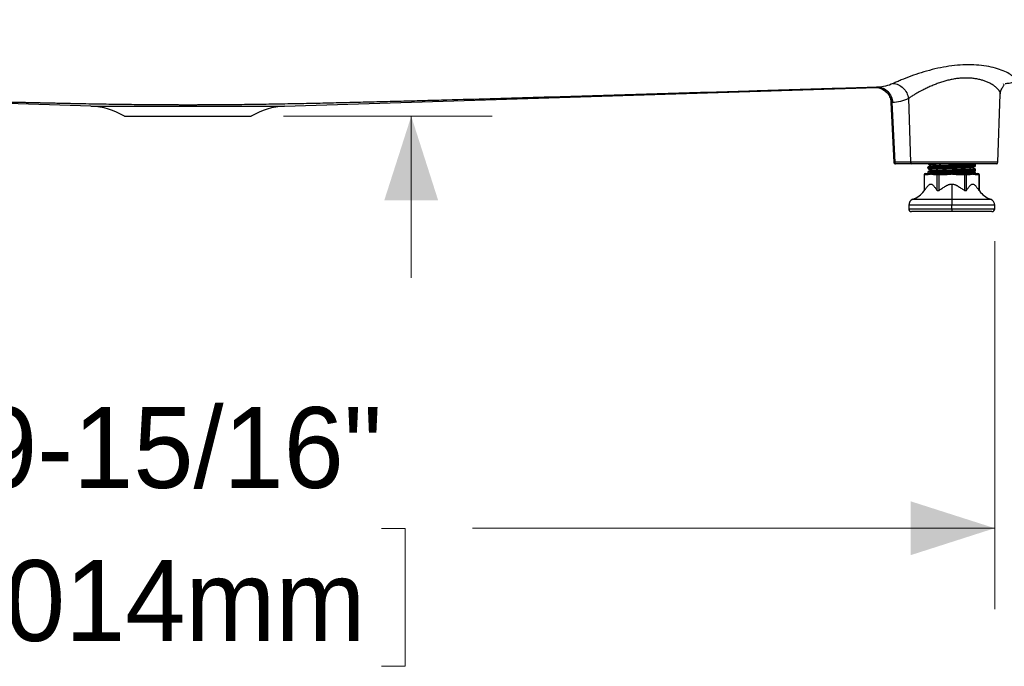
# Model space of a CAD drawing. Header units: inches. Extents: x 0.5 to 10.5, y 0.5 to 7.8.
# Tile 6 of 19: x 3.4 to 4.9, y 0.5 to 1.5. Entities that reach past the tile are written whole.
import ezdxf

# ---------------------------------------------------------------- set-up
doc = ezdxf.new("R2010")
doc.units = ezdxf.units.IN
doc.header["$MEASUREMENT"] = 0
doc.linetypes.add('SLD-Solid', pattern=[0])
doc.styles.add('SLDTEXTSTYLE0', font='txt')
doc.dimstyles.new('SLDDIMSTYLE0', dxfattribs={"dimtxt": 0.125, "dimasz": 0.13, "dimexe": 0, "dimexo": 0.0625, "dimgap": 0.03125, "dimtad": 0, "dimtih": 1, "dimtoh": 1, "dimdec": 6, "dimlfac": 16, "dimrnd": 1e-09, "dimzin": 12, "dimdsep": 46, "dimlunit": 5, "dimtxsty": 'SLDTEXTSTYLE0', "dimsah": 1, "dimcen": 0.09, "dimadec": 0, "dimazin": 3, "dimtfac": 1, "dimtdec": 0, "dimtofl": 0, "dimtmove": 0, "dimatfit": 3, "dimfxl": 1, "dimfrac": 2, "dimtolj": 1, "dimtzin": 12, "dimarcsym": 0})
doc.dimstyles.new('SLDDIMSTYLE2', dxfattribs={"dimtxt": 0.125, "dimasz": 0.13, "dimexe": 0, "dimexo": 0.0625, "dimgap": 0.03125, "dimtad": 0, "dimtih": 1, "dimtoh": 1, "dimdec": 6, "dimlfac": 16, "dimrnd": 1e-09, "dimzin": 12, "dimdsep": 46, "dimlunit": 5, "dimtxsty": 'SLDTEXTSTYLE0', "dimsah": 1, "dimcen": 0.09, "dimadec": 0, "dimazin": 3, "dimtfac": 1, "dimtdec": 0, "dimtmove": 0, "dimatfit": 0, "dimfxl": 1, "dimfrac": 2, "dimtolj": 1, "dimtzin": 12, "dimarcsym": 0})

# ---------------------------------------------------------------- blocks, each defined once
blk = doc.blocks.new('_D_6')
at = {"color": 7, "linetype": 'SLD-Solid', "lineweight": 18, "transparency": 16777216}
for p, q in [((4.0208, 2.283), (4.0208, 2.533)), ((3.7253, 2.283), (4.1458, 2.283)), ((3.7289, 1.9162), (3.6927, 1.9162)), ((3.6927, 1.9162), (3.6927, 1.7037)), ((4.3126, 1.9162), (4.3489, 1.9162)), ((4.3489, 1.9162), (4.3489, 1.7037)), ((3.6927, 1.7037), (3.7289, 1.7037)), ((4.3489, 1.7037), (4.3126, 1.7037)), ((3.8234, 1.3842), (4.1458, 1.3842)), ((4.0208, 1.3842), (4.0208, 1.1342))]:
    blk.add_line(p, q, dxfattribs=at)
for points in [[(4.0208, 2.283), (4.0624, 2.413), (3.9791, 2.413)], [(4.0208, 1.3842), (3.9791, 1.2542), (4.0624, 1.2542)]]:
    blk.add_solid(points, dxfattribs=at)
at = {"color": 7, "linetype": 'SLD-Solid', "lineweight": 18, "transparency": 16777216, "char_height": 0.125, "attachment_point": 1, "style": 'SLDTEXTSTYLE0'}
for s, insert in [('14-3/8"', (3.7317, 2.104)), ('365mm', (3.7289, 1.8673))]:
    blk.add_mtext(s, dxfattribs=dict(at, insert=insert))
blk = doc.blocks.new('_D_8')
at = {"color": 7, "linetype": 'SLD-Solid', "lineweight": 18, "transparency": 16777216}
for p, q in [((2.4278, 1.1912), (2.4278, 0.6224)), ((4.9229, 1.1912), (4.9229, 0.6224)), ((2.4278, 0.7474), (3.1593, 0.7474)), ((3.2997, 0.7468), (3.2634, 0.7468)), ((3.2634, 0.7468), (3.2634, 0.5343)), ((3.975, 0.7468), (4.0113, 0.7468)), ((4.0113, 0.7468), (4.0113, 0.5343)), ((4.9229, 0.7474), (4.1154, 0.7474)), ((3.2634, 0.5343), (3.2997, 0.5343)), ((4.0113, 0.5343), (3.975, 0.5343))]:
    blk.add_line(p, q, dxfattribs=at)
for points in [[(2.4278, 0.7474), (2.5578, 0.7057), (2.5578, 0.789)], [(4.9229, 0.7474), (4.7929, 0.789), (4.7929, 0.7057)]]:
    blk.add_solid(points, dxfattribs=at)
at = {"color": 7, "linetype": 'SLD-Solid', "lineweight": 18, "transparency": 16777216, "char_height": 0.125, "attachment_point": 1, "style": 'SLDTEXTSTYLE0'}
for s, insert in [('39-15/16"', (3.2566, 0.9346)), ('1014mm', (3.2997, 0.698))]:
    blk.add_mtext(s, dxfattribs=dict(at, insert=insert))

msp = doc.modelspace()

# ---------------------------------------------------------------- linework, layer by layer
at = {"color": 7, "linetype": 'SLD-Solid', "lineweight": 25}
for p, q in [((4.93613276, 1.43385092), (4.93650574, 1.43439672)), ((3.52564711, 1.39970238), (2.61008945, 1.42847493)), ((3.82500641, 1.39970238), (4.7405458, 1.42847436)), ((4.74217585, 1.42895796), (4.74175764, 1.4289408)), ((4.92787032, 1.31303941), (4.93153849, 1.41808199)), ((4.93153849, 1.41808199), (4.9315388, 1.41809112)), ((4.7625246, 1.40554781), (4.76686174, 1.31300175)), ((4.76258154, 1.40526015), (4.76690269, 1.31300199)), ((4.76494357, 1.40522255), (4.76452542, 1.40520539)), ((4.76884226, 1.31303941), (4.76452542, 1.40520539)), ((4.78942123, 1.41165084), (4.7925026, 1.31303941)), ((3.52564711, 1.39970238), (3.82500641, 1.39970238)), ((3.57730028, 1.38423749), (3.77335324, 1.38423749)), ((4.7925026, 1.31303941), (4.76884226, 1.31303941)), ((4.79470306, 1.31066465), (4.77104272, 1.31066465)), ((4.92787032, 1.31303941), (4.7925026, 1.31303941)), ((4.92541119, 1.31066465), (4.79470306, 1.31066465)), ((4.81985627, 1.31066465), (4.82039691, 1.31024121)), ((4.81608279, 1.29590087), (4.820223, 1.29590087)), ((4.81951967, 1.30512824), (4.81951967, 1.30409227)), ((4.81951967, 1.29774631), (4.81951967, 1.29590087)), ((4.82028003, 1.29887478), (4.8205485, 1.29896368)), ((4.82187706, 1.29713119), (4.85642912, 1.29713119)), ((4.83211576, 1.29590087), (4.83625596, 1.29590087)), ((4.83625596, 1.29344024), (4.83625596, 1.29590087)), ((4.83625596, 1.29590087), (4.84453636, 1.29590087)), ((4.84453636, 1.29344024), (4.84453636, 1.29590087)), ((4.85642912, 1.30697371), (4.85642912, 1.30593778)), ((4.85642912, 1.29959182), (4.85642912, 1.29855589)), ((4.85642912, 1.29713119), (4.85642912, 1.29590087)), ((4.85642912, 1.29713119), (4.89333857, 1.29713119)), ((4.85642912, 1.29590087), (4.86832188, 1.29590087)), ((4.86832188, 1.29344024), (4.86832188, 1.29590087)), ((4.86832188, 1.29590087), (4.87660229, 1.29590087)), ((4.87660229, 1.29344024), (4.87660229, 1.29590087)), ((4.87660229, 1.29590087), (4.88074249, 1.29590087)), ((4.89150354, 1.3063745), (4.89234802, 1.30654348)), ((4.89263525, 1.29590087), (4.89677545, 1.29590087)), ((4.89333857, 1.30778331), (4.89333857, 1.30881918)), ((4.89333857, 1.30040132), (4.89333857, 1.30143729)), ((4.89333857, 1.29590087), (4.89333857, 1.29713119)), ((4.81362216, 1.29344024), (4.81362216, 1.26869515)), ((4.81395183, 1.29344024), (4.81362216, 1.29344024)), ((4.81395183, 1.29344024), (4.81395183, 1.26913539)), ((4.81809203, 1.29344024), (4.81395183, 1.29344024)), ((4.83412499, 1.29344024), (4.82998479, 1.29344024)), ((4.83412499, 1.26913539), (4.83412499, 1.29344024)), ((4.83625596, 1.29344024), (4.83412499, 1.29344024)), ((4.83625596, 1.29344024), (4.83625596, 1.26913539)), ((4.84453636, 1.29344024), (4.83625596, 1.29344024)), ((4.85642912, 1.27942218), (4.85642912, 1.25578501)), ((4.87660229, 1.29344024), (4.86832188, 1.29344024)), ((4.87660229, 1.26913539), (4.87660229, 1.29344024)), ((4.87873325, 1.29344024), (4.87660229, 1.29344024)), ((4.87873325, 1.29344024), (4.87873325, 1.26913539)), ((4.88287346, 1.29344024), (4.87873325, 1.29344024)), ((4.89890642, 1.29344024), (4.89476622, 1.29344024)), ((4.89890642, 1.26913539), (4.89890642, 1.29344024)), ((4.89923608, 1.29344024), (4.89890642, 1.29344024)), ((4.89923608, 1.26869515), (4.89923608, 1.29344024)), ((4.79646028, 1.25578501), (4.85642912, 1.25578501)), ((4.85642912, 1.25578501), (4.85642912, 1.24653899)), ((4.85642912, 1.25578501), (4.91639797, 1.25578501)), ((4.78999211, 1.24653899), (4.78999211, 1.24115186)), ((4.85642912, 1.24653899), (4.78999211, 1.24653899)), ((4.78999211, 1.24115186), (4.85642912, 1.24115186)), ((4.85642912, 1.23684576), (4.79429822, 1.23684576)), ((4.85642912, 1.24115186), (4.85642912, 1.24653899)), ((4.92286613, 1.24653899), (4.85642912, 1.24653899)), ((4.85642912, 1.24115186), (4.85642912, 1.23684576)), ((4.85642912, 1.24115186), (4.92286613, 1.24115186)), ((4.91856003, 1.23684576), (4.85642912, 1.23684576)), ((4.92286613, 1.24115186), (4.92286613, 1.24653899))]:
    msp.add_line(p, q, dxfattribs=at)
for centre, radius, start, end in [((3.52234681, 1.29468532), 0.1050689, 58.46474498, 88.2), ((3.82830671, 1.29468532), 0.1050689, 91.8, 121.53525502), ((4.79483367, 1.31299254), 0.00233155, 178.84819361, 266.78857482), ((4.92541119, 1.31312528), 0.00246063, 270, 358), ((4.81608279, 1.29344024), 0.00246063, 90, 180), ((4.81626037, 1.29359403), 0.00231367, 94.40194965, 183.81126105), ((4.82040058, 1.29359403), 0.00231367, 94.40194965, 183.81126105), ((4.83229334, 1.29359403), 0.00231367, 94.40194965, 183.81126105), ((4.83643354, 1.29359403), 0.00231367, 94.40194965, 183.81126105), ((4.87642471, 1.29359403), 0.00231367, 356.18873895, 85.59805035), ((4.88056491, 1.29359403), 0.00231367, 356.18873895, 85.59805035), ((4.89245767, 1.29359403), 0.00231367, 356.18873895, 85.59805035), ((4.89677545, 1.29344024), 0.00246063, 0, 90), ((4.89659787, 1.29359403), 0.00231367, 356.18873895, 85.59805035), ((4.78380643, 1.29045759), 0.03690945, 290.04968294, 323.8954674), ((4.92905181, 1.29045759), 0.03690945, 216.13198223, 249.95031706), ((4.79983463, 1.24653899), 0.00984252, 110.04968294, 180), ((4.91302361, 1.24653899), 0.00984252, 0, 69.95031706), ((4.79429822, 1.24115186), 0.0043061, 180, 270), ((4.91856003, 1.24115186), 0.0043061, 270, 0)]:
    msp.add_arc(centre, radius, start, end, dxfattribs=at)
for points, knots in [([(4.93901901, 1.43489881), (4.94123659, 1.43497814), (4.9432743, 1.43515189), (4.94680862, 1.43570451), (4.94830517, 1.43608288), (4.95069893, 1.43701513), (4.95159868, 1.43756778), (4.9528448, 1.43879972), (4.9531928, 1.43947837), (4.95352375, 1.44163634), (4.95280217, 1.44323674), (4.94997494, 1.44651475), (4.94786844, 1.44819297), (4.94259634, 1.45145795), (4.93942803, 1.45304566), (4.93225382, 1.45599556), (4.92824655, 1.45735793), (4.91957287, 1.45974443), (4.91490609, 1.46076834), (4.90507232, 1.46239081), (4.89990542, 1.46298918), (4.88921157, 1.46370551), (4.88367245, 1.46382343), (4.87239846, 1.46355998), (4.86665254, 1.46317916), (4.85508083, 1.46194282), (4.84925465, 1.46108766), (4.83764348, 1.45896164), (4.83185828, 1.45769122), (4.8204324, 1.45481614), (4.81479047, 1.45321144), (4.80376, 1.44976664), (4.79836928, 1.44792578), (4.78799977, 1.44413398), (4.78301818, 1.44218186), (4.77607754, 1.43931135), (4.77385479, 1.43836508), (4.76966739, 1.43653441), (4.76770297, 1.4356501), (4.76591779, 1.43482241)], [0, 0, 0, 0, 0.03125, 0.03125, 0.0625, 0.0625, 0.09375, 0.09375, 0.125, 0.125, 0.1875, 0.1875, 0.25, 0.25, 0.3125, 0.3125, 0.375, 0.375, 0.4375, 0.4375, 0.5, 0.5, 0.5625, 0.5625, 0.625, 0.625, 0.6875, 0.6875, 0.75, 0.75, 0.8125, 0.8125, 0.875, 0.875, 0.9375, 0.9375, 0.96875, 0.96875, 1, 1, 1, 1]), ([(4.76591779, 1.43482241), (4.76868722, 1.43471431), (4.7714917, 1.43403784), (4.77678287, 1.43163838), (4.77926819, 1.42991675), (4.78357774, 1.42566805), (4.78540059, 1.42314234), (4.78813042, 1.41763405), (4.78903603, 1.41465282), (4.78942123, 1.41165084)], [0, 0, 0, 0, 0.25, 0.25, 0.5, 0.5, 0.75, 0.75, 1, 1, 1, 1]), ([(4.93153362, 1.41808216), (4.93153583, 1.41809937), (4.93158772, 1.41850325), (4.9314732, 1.41938339), (4.93114932, 1.42074222), (4.93058756, 1.4220498), (4.92990093, 1.4232742), (4.92918437, 1.42434186), (4.92834855, 1.42541801), (4.9273678, 1.42653715), (4.92597998, 1.42794356), (4.92432095, 1.42939744), (4.92233575, 1.43092771), (4.92036058, 1.43229131), (4.91802532, 1.4337261), (4.91554687, 1.43507796), (4.91297388, 1.43632767), (4.90960772, 1.43778589), (4.90532215, 1.43934598), (4.89984347, 1.4408981), (4.89412319, 1.44208201), (4.88613375, 1.44316831), (4.87764272, 1.44346759), (4.86889707, 1.44293024), (4.86227988, 1.44212737), (4.85557755, 1.44092441), (4.84892923, 1.43936817), (4.84222214, 1.43744442), (4.83571466, 1.43526069), (4.82912098, 1.43273693), (4.82268765, 1.42999943), (4.81630928, 1.42701117), (4.81082843, 1.42423342), (4.80624026, 1.42176903), (4.80245495, 1.41964691), (4.79826713, 1.41720855), (4.79367708, 1.41441508), (4.79086198, 1.41258663), (4.78942123, 1.41165084)], [0, 0, 0, 0, 0.0009306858, 0.0218353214, 0.0438125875, 0.0668694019, 0.0821657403, 0.0987148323, 0.1138454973, 0.1288194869, 0.14673391, 0.1738352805, 0.1907126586, 0.2122632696, 0.233082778, 0.254471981, 0.2744291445, 0.2929555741, 0.3279516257, 0.3606013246, 0.3937394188, 0.4256015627, 0.4890713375, 0.5205556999, 0.5524668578, 0.5841244, 0.6170751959, 0.6493950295, 0.684099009, 0.7170215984, 0.7546254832, 0.7915443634, 0.8297764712, 0.8580364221, 0.8841325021, 0.910992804, 0.9544467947, 1, 1, 1, 1]), ([(4.93153879, 1.41809098), (4.93166284, 1.41939478), (4.93191444, 1.42203919), (4.93308067, 1.42541413), (4.93450246, 1.42825804), (4.93597782, 1.43049364), (4.93707432, 1.43211041), (4.93759656, 1.43300941), (4.93731679, 1.43329856), (4.93724156, 1.43337631)], [0, 0, 0, 0, 0.1382968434, 0.2804975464, 0.4288219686, 0.5856514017, 0.7533156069, 0.9336687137, 1, 1, 1, 1]), ([(3.67532791, 1.40156091), (3.6710692, 1.40156091), (3.66682352, 1.40156484), (3.66045212, 1.40157663), (3.65832784, 1.40158155), (3.65513792, 1.40159039), (3.65354209, 1.40159518), (3.65167816, 1.40160142), (3.65087881, 1.40160423), (3.65034579, 1.40160613), (3.65008527, 1.40160707), (3.6454495, 1.40162416), (3.64109402, 1.40164426), (3.63455009, 1.40168045), (3.632367, 1.40169352), (3.62908705, 1.40171463), (3.62744573, 1.40172556), (3.62552797, 1.40173897), (3.62456829, 1.40174584), (3.62415683, 1.40174882), (3.62388247, 1.40175082), (3.62375149, 1.40175178), (3.61901815, 1.40178645), (3.61442643, 1.40182432), (3.6075149, 1.40188749), (3.60520708, 1.40190961), (3.6017369, 1.40194438), (3.59999969, 1.40196216), (3.59796874, 1.4019836), (3.59695214, 1.40199449), (3.59644355, 1.40199998), (3.59622552, 1.40200235), (3.59608015, 1.40200392), (3.59601234, 1.40200466), (3.59097029, 1.40205949), (3.58598787, 1.40211816), (3.57846725, 1.40221317), (3.57595256, 1.40224601), (3.57216654, 1.40229702), (3.57027004, 1.40232296), (3.56805085, 1.402354), (3.56693955, 1.40236971), (3.56638347, 1.40237761), (3.56610532, 1.40238157), (3.56598609, 1.40238327), (3.5659066, 1.40238441), (3.56587027, 1.40238493), (3.56030134, 1.40246449), (3.55473084, 1.40254886), (3.54628916, 1.40268358), (3.54346097, 1.40272984), (3.53919521, 1.40280128), (3.53705647, 1.4028375), (3.53455057, 1.40288066), (3.5332949, 1.40290246), (3.53266638, 1.40291342), (3.53235195, 1.40291891), (3.53221715, 1.40292127), (3.53212728, 1.40292284), (3.53208685, 1.40292355), (3.52570796, 1.40303518), (3.51929113, 1.40315264), (3.50951733, 1.40333885), (3.50623469, 1.40340259), (3.50127185, 1.40350071), (3.49878071, 1.4035504), (3.49585703, 1.40360946), (3.49439081, 1.40363927), (3.4936566, 1.40365424), (3.49328922, 1.40366174), (3.49313171, 1.40366496), (3.49302669, 1.40366711), (3.49297989, 1.40366806), (3.48546758, 1.40382172), (3.47785894, 1.40398286), (3.46619809, 1.40423758), (3.46226988, 1.40432465), (3.45631416, 1.40445852), (3.45332044, 1.40452626), (3.44979975, 1.40460673), (3.44803237, 1.40464731), (3.44714692, 1.40466769), (3.44670375, 1.40467791), (3.44651372, 1.40468229), (3.44638702, 1.40468521), (3.44632879, 1.40468655), (3.44187594, 1.40478929), (3.43743382, 1.40489315), (3.43068229, 1.40505299), (3.42728444, 1.40513393), (3.42328134, 1.40523012), (3.42127002, 1.40527866), (3.42026192, 1.40530304), (3.41975725, 1.40531526), (3.41954084, 1.4053205), (3.41939653, 1.405324), (3.41932788, 1.40532566), (3.41440731, 1.40544491), (3.40948964, 1.40556547), (3.40200243, 1.40575102), (3.39823115, 1.40584497), (3.39378262, 1.40595664), (3.39154615, 1.406013), (3.39042487, 1.4060413), (3.38986346, 1.40605549), (3.38962269, 1.40606157), (3.38946214, 1.40606563), (3.38938518, 1.40606758), (3.38394866, 1.40620506), (3.37850584, 1.40634407), (3.37020533, 1.40655803), (3.36741579, 1.40663026), (3.36319728, 1.40673997), (3.36107947, 1.40679516), (3.35859371, 1.40686016), (3.35734708, 1.4068928), (3.35681201, 1.40690682), (3.35645511, 1.40691618), (3.3562821, 1.40692072), (3.35020532, 1.40708009), (3.34420427, 1.4072388), (3.33503886, 1.40748309), (3.33195642, 1.40756557), (3.3272917, 1.40769083), (3.32494907, 1.40775386), (3.32219802, 1.40782807), (3.320818, 1.40786534), (3.32022559, 1.40788135), (3.31983044, 1.40789204), (3.31963616, 1.40789729), (3.31299693, 1.40807685), (3.30643208, 1.40825564), (3.29639358, 1.40853081), (3.29301554, 1.4086237), (3.28619562, 1.40881181), (3.28275757, 1.40890692), (3.27232449, 1.40919639), (3.26522571, 1.40939447), (3.25436161, 1.40969923), (3.25070426, 1.40980209), (3.24516418, 1.40995828), (3.24238063, 1.41003686), (3.23910949, 1.41012937), (3.23746801, 1.41017583), (3.23676325, 1.41019579), (3.23629312, 1.41020911), (3.23605422, 1.41021587), (3.22841008, 1.41043244), (3.22084098, 1.41064785), (3.20925175, 1.41097909), (3.20534941, 1.41109086), (3.19943696, 1.41126054), (3.19646599, 1.41134588), (3.19297407, 1.41144634), (3.19122166, 1.41149679), (3.19034384, 1.41152208), (3.18996728, 1.41153292), (3.18971617, 1.41154016), (3.18958669, 1.41154389), (3.18167311, 1.41177188), (3.17371559, 1.41200196), (3.16153024, 1.41235549), (3.15742695, 1.41247473), (3.1512097, 1.4126557), (3.1480855, 1.41274671), (3.14441333, 1.4128538), (3.14257043, 1.41290757), (3.14164727, 1.41293452), (3.14125127, 1.41294608), (3.14098719, 1.41295379), (3.14084943, 1.41295781), (3.13263005, 1.41319779), (3.1243657, 1.41343977), (3.11171154, 1.41381127), (3.10745056, 1.41393652), (3.10099464, 1.41412654), (3.09775058, 1.41422208), (3.09393763, 1.41433447), (3.09202411, 1.41439091), (3.09106559, 1.41441918), (3.09058588, 1.41443333), (3.0903802, 1.4144394), (3.09024306, 1.41444345), (3.09017086, 1.41444558), (3.08178995, 1.41469285), (3.07329866, 1.41494394), (3.06029825, 1.41532915), (3.05373218, 1.41552391), (3.04595644, 1.41575489), (3.04203974, 1.41587131), (3.04007418, 1.41592976), (3.0390896, 1.41595904), (3.03859685, 1.4159737), (3.03838558, 1.41597998), (3.03824471, 1.41598417), (3.03816999, 1.4159864), (3.02963243, 1.41624036), (3.02098221, 1.41649811), (3.00773824, 1.41689338), (3.00104909, 1.41709318), (2.9931275, 1.41733005), (2.9891373, 1.41744943), (2.98713484, 1.41750936), (2.98613178, 1.41753938), (2.98562979, 1.41755441), (2.98541455, 1.41756085), (2.98527104, 1.41756515), (2.98519446, 1.41756744), (2.97655625, 1.41782602), (2.96780024, 1.41808848), (2.9543887, 1.41849097), (2.94761355, 1.41869441), (2.93958773, 1.41893562), (2.93554444, 1.41905719), (2.9335152, 1.41911822), (2.93249868, 1.41914879), (2.93198995, 1.41916409), (2.93177182, 1.41917065), (2.93162638, 1.41917503), (2.9315482, 1.41917738), (2.92286636, 1.41943852), (2.91405537, 1.41970381), (2.90054377, 1.42011099), (2.89371421, 1.4203169), (2.88561721, 1.42056117), (2.88153641, 1.42068432), (2.87948794, 1.42074614), (2.87846168, 1.42077712), (2.87794805, 1.42079262), (2.87772781, 1.42079927), (2.87758096, 1.42080371), (2.87750121, 1.42080611), (2.86884201, 1.4210675), (2.86003002, 1.4213337), (2.84648168, 1.42174323), (2.83962493, 1.42195055), (2.8314808, 1.42219691), (2.82737257, 1.42232122), (2.82530942, 1.42238365), (2.82427558, 1.42241493), (2.8237581, 1.42243059), (2.82349922, 1.42243843), (2.82338824, 1.42244178), (2.82331424, 1.42244402), (2.8232734, 1.42244526), (2.81475119, 1.42270317), (2.80599333, 1.42296833), (2.79245276, 1.42337847), (2.78558153, 1.42358664), (2.77738836, 1.42383493), (2.77324759, 1.42396042), (2.77116615, 1.42402351), (2.77012267, 1.42405514), (2.76960024, 1.42407098), (2.76933885, 1.4240789), (2.76922679, 1.4240823), (2.76915208, 1.42408456), (2.76910946, 1.42408585), (2.76085697, 1.424336), (2.75224457, 1.42459713), (2.73873715, 1.42500677), (2.73413654, 1.4251463), (2.72708836, 1.42536008), (2.72352746, 1.4254681), (2.71930863, 1.42559607), (2.7171831, 1.42566055), (2.71611631, 1.42569291), (2.71558191, 1.42570913), (2.71531446, 1.42571724), (2.71519978, 1.42572072), (2.71512332, 1.42572304), (2.7150793, 1.42572437), (2.71089247, 1.42585139), (2.70657387, 1.4259824), (2.69984949, 1.42618641), (2.69642567, 1.42629029), (2.69232336, 1.42641475), (2.69024524, 1.4264778), (2.68919943, 1.42650953), (2.68867485, 1.42652544), (2.68841213, 1.42653341), (2.68828067, 1.4265374), (2.6882243, 1.42653911), (2.68818672, 1.42654025), (2.68816415, 1.42654094), (2.68430524, 1.42665801), (2.68015305, 1.42678399), (2.67346208, 1.42698699), (2.67115464, 1.427057), (2.66757778, 1.42716551), (2.66576043, 1.42722065), (2.66358957, 1.42728651), (2.66249148, 1.42731982), (2.66193927, 1.42733657), (2.66166238, 1.42734497), (2.66152373, 1.42734918), (2.66146427, 1.42735098), (2.66142462, 1.42735218), (2.66139885, 1.42735297), (2.65960635, 1.42740735), (2.65760743, 1.42746799), (2.6542785, 1.42756897), (2.65253139, 1.42762197), (2.65034847, 1.42768819), (2.64922085, 1.4277224), (2.648648, 1.42773977), (2.64835931, 1.42774853), (2.64821441, 1.42775293), (2.64814181, 1.42775513), (2.64810548, 1.42775623), (2.6480899, 1.4277567), (2.64807951, 1.42775702), (2.64807761, 1.42775707), (2.64372282, 1.42788917), (2.64044428, 1.42798861), (2.63712869, 1.42808918), (2.63629052, 1.4281146), (2.63543385, 1.42814058), (2.63521505, 1.42814722), (2.634987, 1.42815413), (2.63489801, 1.42815683), (2.63483801, 1.42815865), (2.63481896, 1.42815923), (2.63481217, 1.42815944), (2.63480946, 1.42815952), (2.63480828, 1.42815955), (2.63480781, 1.42815957), (2.63480751, 1.42815958), (2.63481239, 1.42815943), (2.62421398, 1.42848087), (2.61543691, 1.42874699), (2.60847767, 1.42895796)], [0, 0, 0, 0, 0.03125, 0.03125, 0.046875, 0.046875, 0.0546875, 0.05859375, 0.060546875, 0.060546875, 0.0625, 0.0625, 0.09375, 0.09375, 0.109375, 0.109375, 0.1171875, 0.12109375, 0.123046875, 0.1240234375, 0.1240234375, 0.125, 0.125, 0.15625, 0.15625, 0.171875, 0.171875, 0.1796875, 0.18359375, 0.185546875, 0.1865234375, 0.1870117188, 0.1870117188, 0.1875, 0.1875, 0.21875, 0.21875, 0.234375, 0.234375, 0.2421875, 0.24609375, 0.248046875, 0.2490234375, 0.2495117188, 0.2497558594, 0.2497558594, 0.25, 0.25, 0.28125, 0.28125, 0.296875, 0.296875, 0.3046875, 0.30859375, 0.310546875, 0.3115234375, 0.3120117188, 0.3122558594, 0.3122558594, 0.3125, 0.3125, 0.34375, 0.34375, 0.359375, 0.359375, 0.3671875, 0.37109375, 0.373046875, 0.3740234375, 0.3745117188, 0.3747558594, 0.3747558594, 0.375, 0.375, 0.40625, 0.40625, 0.421875, 0.421875, 0.4296875, 0.43359375, 0.435546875, 0.4365234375, 0.4370117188, 0.4372558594, 0.4372558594, 0.4375, 0.4375, 0.453125, 0.453125, 0.4609375, 0.46484375, 0.466796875, 0.4677734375, 0.4682617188, 0.4685058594, 0.4685058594, 0.46875, 0.46875, 0.484375, 0.484375, 0.4921875, 0.49609375, 0.498046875, 0.4990234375, 0.4995117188, 0.4997558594, 0.4997558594, 0.5, 0.5, 0.515625, 0.515625, 0.5234375, 0.5234375, 0.52734375, 0.529296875, 0.5302734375, 0.5307617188, 0.5307617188, 0.53125, 0.53125, 0.546875, 0.546875, 0.5546875, 0.5546875, 0.55859375, 0.560546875, 0.5615234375, 0.5620117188, 0.5620117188, 0.5625, 0.5625, 0.578125, 0.578125, 0.5859375, 0.5859375, 0.59375, 0.59375, 0.609375, 0.609375, 0.6171875, 0.6171875, 0.62109375, 0.623046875, 0.6240234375, 0.6245117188, 0.6245117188, 0.625, 0.625, 0.640625, 0.640625, 0.6484375, 0.6484375, 0.65234375, 0.654296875, 0.6552734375, 0.6557617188, 0.6560058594, 0.6560058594, 0.65625, 0.65625, 0.671875, 0.671875, 0.6796875, 0.6796875, 0.68359375, 0.685546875, 0.6865234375, 0.6870117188, 0.6872558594, 0.6872558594, 0.6875, 0.6875, 0.703125, 0.703125, 0.7109375, 0.7109375, 0.71484375, 0.716796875, 0.7177734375, 0.7182617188, 0.7185058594, 0.7186279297, 0.7186279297, 0.71875, 0.71875, 0.734375, 0.734375, 0.7421875, 0.74609375, 0.748046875, 0.7490234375, 0.7495117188, 0.7497558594, 0.7498779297, 0.7498779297, 0.75, 0.75, 0.765625, 0.765625, 0.7734375, 0.77734375, 0.779296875, 0.7802734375, 0.7807617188, 0.7810058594, 0.7811279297, 0.7811279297, 0.78125, 0.78125, 0.796875, 0.796875, 0.8046875, 0.80859375, 0.810546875, 0.8115234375, 0.8120117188, 0.8122558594, 0.8123779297, 0.8123779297, 0.8125, 0.8125, 0.828125, 0.828125, 0.8359375, 0.83984375, 0.841796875, 0.8427734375, 0.8432617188, 0.8435058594, 0.8436279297, 0.8436279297, 0.84375, 0.84375, 0.859375, 0.859375, 0.8671875, 0.87109375, 0.873046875, 0.8740234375, 0.8745117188, 0.8747558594, 0.8748779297, 0.8749389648, 0.8749389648, 0.875, 0.875, 0.890625, 0.890625, 0.8984375, 0.90234375, 0.904296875, 0.9052734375, 0.9057617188, 0.9060058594, 0.9061279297, 0.9061889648, 0.9061889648, 0.90625, 0.90625, 0.921875, 0.921875, 0.9296875, 0.9296875, 0.93359375, 0.935546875, 0.9365234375, 0.9370117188, 0.9372558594, 0.9373779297, 0.9374389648, 0.9374389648, 0.9375, 0.9375, 0.9453125, 0.9453125, 0.94921875, 0.951171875, 0.9521484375, 0.9526367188, 0.9528808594, 0.9530029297, 0.9530639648, 0.9530944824, 0.9530944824, 0.953125, 0.953125, 0.9609375, 0.9609375, 0.96484375, 0.96484375, 0.966796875, 0.9677734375, 0.9682617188, 0.9685058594, 0.9686279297, 0.9686889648, 0.9687194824, 0.9687194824, 0.96875, 0.96875, 0.97265625, 0.97265625, 0.974609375, 0.9755859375, 0.9760742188, 0.9763183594, 0.9764404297, 0.9765014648, 0.9765319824, 0.9765472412, 0.9765548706, 0.9765548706, 0.9765625, 0.9765625, 0.98046875, 0.98046875, 0.982421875, 0.982421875, 0.9833984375, 0.9833984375, 0.9838867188, 0.9841308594, 0.9842529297, 0.9843139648, 0.9843444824, 0.9843597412, 0.9843673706, 0.9843673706, 0.984375, 0.984375, 1, 1, 1, 1]), ([(4.74217585, 1.42895796), (4.74079894, 1.42891622), (4.73804512, 1.42883273), (4.73253541, 1.42866569), (4.722888, 1.42837315), (4.70357534, 1.42778743), (4.67594055, 1.42694906), (4.64272691, 1.42594133), (4.60947432, 1.42493262), (4.57619262, 1.42392352), (4.53178825, 1.42257823), (4.4762415, 1.42089816), (4.40954851, 1.41888823), (4.34283327, 1.41688841), (4.27610489, 1.41490353), (4.20936851, 1.41294), (4.14262706, 1.41100691), (4.08700625, 1.40943258), (4.0425082, 1.4082059), (4.00913397, 1.40730626), (3.97575905, 1.40643191), (3.9423834, 1.40558927), (3.90900692, 1.40478662), (3.87562948, 1.40403472), (3.84225085, 1.40334723), (3.80887068, 1.40274113), (3.77548853, 1.40223632), (3.74766798, 1.40191803), (3.72541031, 1.40173475), (3.70871652, 1.40163496), (3.69536116, 1.40158652), (3.68590103, 1.40156823), (3.68033624, 1.4015619), (3.67699735, 1.40156124), (3.67532791, 1.40156091)], [0, 0, 0, 0, 0.0039062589, 0.0078125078, 0.0156250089, 0.0312499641, 0.0624997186, 0.0937496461, 0.1249997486, 0.1562501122, 0.1875002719, 0.2500001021, 0.3125000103, 0.3749999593, 0.4374999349, 0.4999999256, 0.5624999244, 0.6249999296, 0.6562499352, 0.6874999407, 0.718749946, 0.7499999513, 0.7812499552, 0.8124999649, 0.8437499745, 0.8749999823, 0.9062499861, 0.9374999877, 0.9531249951, 0.9687499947, 0.9843749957, 0.9906249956, 0.9953124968, 1, 1, 1, 1]), ([(4.74175764, 1.4289408), (4.73960369, 1.42885246), (4.7382384, 1.42878813), (4.73700444, 1.42870752), (4.73713264, 1.42869114), (4.73797459, 1.42869843)], [0, 0, 0, 0, 0.5, 0.5, 1, 1, 1, 1]), ([(4.73777662, 1.42868342), (4.73828488, 1.42869295), (4.74048888, 1.42873429), (4.74552715, 1.42787429), (4.75200228, 1.42483181), (4.75765351, 1.41956147), (4.7615597, 1.41277865), (4.76224356, 1.40774982), (4.76258121, 1.4052669)], [0, 0, 0, 0, 0.0490976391, 0.2129058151, 0.4047347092, 0.6078474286, 0.8063796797, 1, 1, 1, 1]), ([(4.74175764, 1.4289408), (4.74462193, 1.42902257), (4.74750536, 1.42847271), (4.75287811, 1.42618785), (4.75536585, 1.42445449), (4.7595752, 1.42006624), (4.76129524, 1.41741298), (4.76370808, 1.41158137), (4.7643993, 1.40840466), (4.76452542, 1.40520539)], [0, 0, 0, 0, 0.25, 0.25, 0.5, 0.5, 0.75, 0.75, 1, 1, 1, 1]), ([(4.74217585, 1.42895796), (4.74504011, 1.42903969), (4.74792351, 1.4284898), (4.75329621, 1.4262049), (4.75578393, 1.42447154), (4.75999327, 1.42008329), (4.76171331, 1.41743004), (4.76412616, 1.41159847), (4.76481741, 1.40842179), (4.76494357, 1.40522255)], [0, 0, 0, 0, 0.25, 0.25, 0.5, 0.5, 0.75, 0.75, 1, 1, 1, 1]), ([(4.76452542, 1.40520539), (4.76404499, 1.40521151), (4.76310827, 1.40522345), (4.76244987, 1.40524396), (4.76268757, 1.40526353), (4.76274015, 1.40526786)], [0, 0, 0, 0, 0.4505422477, 0.8784496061, 1, 1, 1, 1]), ([(4.76884226, 1.31303941), (4.76837063, 1.3130339), (4.76743976, 1.31302303), (4.76676278, 1.31301225), (4.76701858, 1.31301083), (4.76707691, 1.31301051)], [0, 0, 0, 0, 0.4422221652, 0.8728149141, 1, 1, 1, 1]), ([(4.76690199, 1.31301017), (4.76692567, 1.31280972), (4.76697224, 1.31241556), (4.76721264, 1.31188266), (4.7675376, 1.31144397), (4.76801929, 1.31102473), (4.76865167, 1.31071591), (4.76914658, 1.31068371), (4.76936523, 1.31066949)], [0, 0, 0, 0, 0.1591469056, 0.3129533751, 0.4565024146, 0.5881861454, 0.818059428, 1, 1, 1, 1]), ([(4.77104272, 1.31066465), (4.7704791, 1.31066465), (4.76991869, 1.31091776), (4.76910783, 1.31179284), (4.76886193, 1.31240992), (4.76884226, 1.31303941)], [0, 0, 0, 0, 0.5, 0.5, 1, 1, 1, 1]), ([(4.77104272, 1.31066465), (4.7699763, 1.31066465), (4.76890976, 1.31066465), (4.76936461, 1.31066465), (4.76936466, 1.31066465)], [0, 0, 0, 0, 0.9998979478, 1, 1, 1, 1]), ([(4.82057876, 1.31023587), (4.82046892, 1.31026015), (4.81998038, 1.31036814), (4.82039061, 1.31051502), (4.82152014, 1.31063054), (4.82185366, 1.31066465)], [0, 0, 0, 0, 0.1697102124, 0.7548382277, 1, 1, 1, 1]), ([(4.82039767, 1.30634729), (4.82069685, 1.30642731), (4.82130588, 1.30659019), (4.8241996, 1.3068279), (4.82844536, 1.30708374), (4.83397885, 1.30733219), (4.84050132, 1.30757411), (4.84773764, 1.30782997), (4.85536258, 1.30807785), (4.8630347, 1.30832025), (4.87041188, 1.30857621), (4.87716411, 1.30882349), (4.88299076, 1.3090664), (4.88764243, 1.30932248), (4.89085521, 1.309569), (4.89261214, 1.30980207), (4.89247233, 1.30996023), (4.89240694, 1.3100342)], [0, 0, 0, 0, 0.0646594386, 0.1316277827, 0.1995450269, 0.2669829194, 0.3339806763, 0.4019061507, 0.4693044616, 0.536334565, 0.6042667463, 0.6716240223, 0.7386894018, 0.8066267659, 0.873941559, 0.9410451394, 1, 1, 1, 1]), ([(4.82041058, 1.31023578), (4.82077362, 1.31008492), (4.82149964, 1.30978322), (4.82222558, 1.30948145), (4.82258851, 1.30933058)], [0, 0, 0, 0, 0.5000374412, 1, 1, 1, 1]), ([(4.82259263, 1.30933197), (4.82258799, 1.30933279), (4.82210412, 1.30941861), (4.8225925, 1.30959614), (4.82419743, 1.30984322), (4.82747457, 1.31009726), (4.83211808, 1.31035934), (4.83624946, 1.31054095), (4.83894658, 1.31064511), (4.83945259, 1.31066465)], [0, 0, 0, 0, 0.0018599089, 0.1941088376, 0.3837992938, 0.5746276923, 0.7668092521, 0.9562503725, 1, 1, 1, 1]), ([(4.82256668, 1.30933946), (4.82271828, 1.30925037), (4.82302513, 1.30907006), (4.82330425, 1.30830159), (4.82302597, 1.30753311), (4.82271972, 1.3073528), (4.82256841, 1.30726371)], [0, 0, 0, 0, 0.2470320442, 0.5000025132, 0.7529717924, 1, 1, 1, 1]), ([(4.82267649, 1.30725777), (4.82267389, 1.3072738), (4.82265735, 1.3073756), (4.8241694, 1.30755553), (4.82722114, 1.30780859), (4.83178161, 1.30807042), (4.83745634, 1.30831762), (4.84402431, 1.30857235), (4.85116883, 1.30883374), (4.8585617, 1.30907975), (4.86585414, 1.30933622), (4.87270621, 1.30959684), (4.87879126, 1.30984216), (4.88386976, 1.3101), (4.88752945, 1.31036021), (4.8895309, 1.31054028), (4.88978095, 1.31064503), (4.88982779, 1.31066465)], [0, 0, 0, 0, 0.013871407, 0.0880733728, 0.162560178, 0.2376794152, 0.3117648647, 0.3863903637, 0.4614765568, 0.5354771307, 0.6102250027, 0.6852612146, 0.7592086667, 0.8340624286, 0.9090317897, 0.9829579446, 1, 1, 1, 1]), ([(4.8924928, 1.31003832), (4.89212973, 1.31018919), (4.89162736, 1.31039795), (4.89112499, 1.31060675), (4.89098569, 1.31066465)], [0, 0, 0, 0, 0.722703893, 1, 1, 1, 1]), ([(4.89333856, 1.30881993), (4.89329407, 1.30908194), (4.89320567, 1.3096026), (4.8927139, 1.30990066), (4.8924696, 1.31004873)], [0, 0, 0, 0, 0.5032156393, 1, 1, 1, 1]), ([(4.82998479, 1.29344024), (4.82898921, 1.29344024), (4.82800213, 1.29367817), (4.82602872, 1.29416938), (4.82504237, 1.2944234), (4.82354723, 1.29442504), (4.82304828, 1.29436471), (4.82205668, 1.29417487), (4.82156242, 1.29404851), (4.82007916, 1.29367923), (4.81908972, 1.29344024), (4.81809203, 1.29344024)], [0, 0, 0, 0, 0.25, 0.25, 0.5, 0.5, 0.625, 0.625, 0.75, 0.75, 1, 1, 1, 1]), ([(4.81951967, 1.30512824), (4.81951967, 1.30520706), (4.81976309, 1.30528587), (4.82047247, 1.30540069), (4.82076588, 1.30543839), (4.82145836, 1.30551219), (4.82185862, 1.30554883), (4.82323454, 1.30566217), (4.82438139, 1.30574042), (4.82708553, 1.30589788), (4.82864237, 1.30597707), (4.83121231, 1.3060931), (4.83210773, 1.30613132), (4.83396103, 1.30620634), (4.83491389, 1.30624258), (4.83789351, 1.30635422), (4.84003737, 1.30643172), (4.84452993, 1.30658863), (4.84687785, 1.306668), (4.85163981, 1.30682399), (4.85405294, 1.30690058), (4.85642912, 1.30697371)], [0, 0, 0, 0, 0.125, 0.125, 0.1875, 0.1875, 0.25, 0.25, 0.375, 0.375, 0.5, 0.5, 0.5625, 0.5625, 0.625, 0.625, 0.75, 0.75, 0.875, 0.875, 1, 1, 1, 1]), ([(4.81951967, 1.30409227), (4.81951967, 1.30424606), (4.82048033, 1.30439985), (4.82417815, 1.30470744), (4.82691386, 1.30486123), (4.83374654, 1.30516882), (4.83784082, 1.30532261), (4.84676815, 1.30563019), (4.85159769, 1.30578399), (4.85642912, 1.30593778)], [0, 0, 0, 0, 0.25, 0.25, 0.5, 0.5, 0.75, 0.75, 1, 1, 1, 1]), ([(4.82038921, 1.30635802), (4.82014434, 1.30620968), (4.81965142, 1.30591108), (4.81956378, 1.30538989), (4.81951968, 1.30512762)], [0, 0, 0, 0, 0.4967784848, 1, 1, 1, 1]), ([(4.81951968, 1.30409143), (4.81956432, 1.30382927), (4.81965303, 1.30330829), (4.82014625, 1.30300989), (4.82039127, 1.30286165)], [0, 0, 0, 0, 0.5032224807, 1, 1, 1, 1]), ([(4.82039536, 1.2989787), (4.82014908, 1.29883013), (4.8196533, 1.29853106), (4.81956441, 1.29800944), (4.81951968, 1.29774695)], [0, 0, 0, 0, 0.4967658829, 1, 1, 1, 1]), ([(4.81952792, 1.29774631), (4.81976782, 1.29784978), (4.82024725, 1.29805655), (4.82411095, 1.29835526), (4.82999289, 1.29867396), (4.83775008, 1.29897049), (4.84674892, 1.29928661), (4.85320974, 1.29949031), (4.85642912, 1.29959182)], [0, 0, 0, 0, 0.1661857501, 0.3321148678, 0.5000735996, 0.6656962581, 0.8334188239, 1, 1, 1, 1]), ([(4.820223, 1.29590087), (4.82100719, 1.29590087), (4.82244647, 1.29590087), (4.82648274, 1.29590087), (4.82907895, 1.29590087), (4.83211576, 1.29590087)], [0, 0, 0, 0, 0.5, 0.5, 1, 1, 1, 1]), ([(4.82028003, 1.29887478), (4.82042018, 1.29895966), (4.82069853, 1.29912825), (4.82314226, 1.2993678), (4.82695313, 1.29962099), (4.83211677, 1.29987422), (4.838354, 1.30011372), (4.84539934, 1.30036728), (4.85293863, 1.30062012), (4.86063247, 1.30085967), (4.86814014, 1.30111356), (4.87512216, 1.301366), (4.88127353, 1.30160565), (4.88630974, 1.30185981), (4.89003953, 1.30211195), (4.89214998, 1.30235132), (4.89289224, 1.30254507), (4.89239551, 1.30265155), (4.89228924, 1.30267433)], [0, 0, 0, 0, 0.0657840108, 0.1306558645, 0.1964160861, 0.2621774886, 0.3270492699, 0.3928321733, 0.4585695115, 0.5234440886, 0.589248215, 0.654960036, 0.7198402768, 0.7856641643, 0.8513490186, 0.9162377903, 0.9820799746, 1, 1, 1, 1]), ([(4.82044047, 1.302869), (4.82037508, 1.30294675), (4.82023887, 1.30310869), (4.82202955, 1.30334522), (4.8252626, 1.30359198), (4.8299288, 1.30384804), (4.83576823, 1.30409076), (4.84252978, 1.30433827), (4.84991273, 1.30459421), (4.85758658, 1.30483643), (4.86520924, 1.30508455), (4.87243925, 1.30534037), (4.87895169, 1.30558213), (4.88447197, 1.30583081), (4.88870121, 1.30608661), (4.89157286, 1.30632371), (4.89216809, 1.30648622), (4.89245964, 1.30656581)], [0, 0, 0, 0, 0.0617875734, 0.1287025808, 0.1958583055, 0.2636174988, 0.3304953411, 0.3976930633, 0.4654465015, 0.5322901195, 0.599528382, 0.6672745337, 0.734086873, 0.8013642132, 0.8691015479, 0.9358855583, 1, 1, 1, 1]), ([(4.82255521, 1.30725797), (4.82219194, 1.30710697), (4.82146533, 1.30680494), (4.82073875, 1.30650299), (4.82037542, 1.306352)], [0, 0, 0, 0, 0.4999517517, 1, 1, 1, 1]), ([(4.82037608, 1.30286824), (4.82073942, 1.30271725), (4.82146603, 1.3024153), (4.82219265, 1.30211326), (4.82255593, 1.30196225)], [0, 0, 0, 0, 0.50004859, 1, 1, 1, 1]), ([(4.82259901, 1.29989398), (4.82223594, 1.29974305), (4.82150973, 1.29944116), (4.82078343, 1.29913935), (4.82042025, 1.29898843)], [0, 0, 0, 0, 0.4999577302, 1, 1, 1, 1]), ([(4.82187706, 1.29713152), (4.82318739, 1.29725022), (4.82502976, 1.29736891), (4.82961189, 1.29760631), (4.83235101, 1.29772501), (4.83847752, 1.2979624), (4.84186405, 1.2980811), (4.84897725, 1.29831849), (4.85270293, 1.29843719), (4.85642912, 1.29855589)], [0, 0, 0, 0, 0.25, 0.25, 0.5, 0.5, 0.75, 0.75, 1, 1, 1, 1]), ([(4.8225681, 1.3019622), (4.82252293, 1.30204816), (4.8224325, 1.30222021), (4.82430197, 1.30246691), (4.82755841, 1.30272118), (4.8321979, 1.30298271), (4.83796105, 1.30322888), (4.84458603, 1.30348508), (4.85176421, 1.30374586), (4.85916176, 1.30399123), (4.86643111, 1.30424897), (4.87323242, 1.30450881), (4.87924613, 1.30475383), (4.88421675, 1.30501284), (4.88780782, 1.30527173), (4.88985505, 1.30547887), (4.89004711, 1.30561184), (4.89011561, 1.30565928)], [0, 0, 0, 0, 0.068247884, 0.1366071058, 0.205427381, 0.2746997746, 0.3429756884, 0.411911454, 0.4811403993, 0.5493622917, 0.6183983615, 0.6875682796, 0.755765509, 0.8248865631, 0.8939819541, 0.9621839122, 1, 1, 1, 1]), ([(4.82257653, 1.30195347), (4.82272532, 1.30186517), (4.82302614, 1.30168665), (4.82330381, 1.30091939), (4.82302629, 1.30015213), (4.82272557, 1.29997361), (4.82257683, 1.29988531)], [0, 0, 0, 0, 0.2473087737, 0.5000004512, 0.7526919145, 1, 1, 1, 1]), ([(4.82268816, 1.29987792), (4.82268726, 1.29989518), (4.82268188, 1.29999819), (4.82422147, 1.30017897), (4.82730785, 1.30043251), (4.83189581, 1.30069423), (4.83759335, 1.30094113), (4.84417749, 1.30119628), (4.85133135, 1.30145751), (4.85872559, 1.30170332), (4.86601252, 1.30196015), (4.87284871, 1.30222058), (4.87892266, 1.30246576), (4.8839409, 1.30272403), (4.8876974, 1.30298353), (4.88989205, 1.30322816), (4.89070034, 1.30343269), (4.89021675, 1.30354873), (4.89009019, 1.3035791)], [0, 0, 0, 0, 0.0137578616, 0.0820857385, 0.1507331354, 0.2199273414, 0.2881544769, 0.3569262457, 0.4260864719, 0.4942420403, 0.563123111, 0.6322337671, 0.7003470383, 0.7693221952, 0.838367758, 0.9064680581, 0.9755219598, 1, 1, 1, 1]), ([(4.86832188, 1.29344024), (4.86633073, 1.29344024), (4.86435656, 1.29367817), (4.86040975, 1.29416938), (4.85843704, 1.2944234), (4.85544676, 1.29442504), (4.85444887, 1.29436471), (4.85246567, 1.29417487), (4.85147715, 1.29404851), (4.84851063, 1.29367923), (4.84653175, 1.29344024), (4.84453636, 1.29344024)], [0, 0, 0, 0, 0.25, 0.25, 0.5, 0.5, 0.625, 0.625, 0.75, 0.75, 1, 1, 1, 1]), ([(4.84761713, 1.29713119), (4.8501283, 1.29721449), (4.8551346, 1.29738056), (4.86283262, 1.29762213), (4.87021633, 1.29787813), (4.87699286, 1.2981259), (4.88284315, 1.2983684), (4.88754868, 1.29862432), (4.8907341, 1.29887176), (4.89233865, 1.29905395), (4.89233485, 1.29916019), (4.89233405, 1.29918254)], [0, 0, 0, 0, 0.1210613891, 0.241349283, 0.3632970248, 0.4842867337, 0.6046336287, 0.7265930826, 0.8475084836, 0.9679196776, 1, 1, 1, 1]), ([(4.85642912, 1.30697371), (4.85880529, 1.30704684), (4.86121843, 1.30712343), (4.86598039, 1.30727941), (4.86832831, 1.30735879), (4.87282087, 1.3075157), (4.87496473, 1.3075932), (4.87794435, 1.30770484), (4.87889721, 1.30774108), (4.88075051, 1.3078161), (4.88164594, 1.30785432), (4.88421588, 1.30797035), (4.88577272, 1.30804954), (4.88847685, 1.308207), (4.88962371, 1.30828525), (4.89099963, 1.30839859), (4.89139988, 1.30843523), (4.89209237, 1.30850903), (4.89238577, 1.30854673), (4.89309516, 1.30866155), (4.89333857, 1.30874036), (4.89333857, 1.30881918)], [0, 0, 0, 0, 0.125, 0.125, 0.25, 0.25, 0.375, 0.375, 0.4375, 0.4375, 0.5, 0.5, 0.625, 0.625, 0.75, 0.75, 0.8125, 0.8125, 0.875, 0.875, 1, 1, 1, 1]), ([(4.85642912, 1.30593778), (4.86126056, 1.30609157), (4.86609009, 1.30624537), (4.87501742, 1.30655296), (4.8791117, 1.30670675), (4.88594439, 1.30701434), (4.8886801, 1.30716813), (4.89237792, 1.30747572), (4.89333857, 1.30762952), (4.89333857, 1.30778331)], [0, 0, 0, 0, 0.25, 0.25, 0.5, 0.5, 0.75, 0.75, 1, 1, 1, 1]), ([(4.85642912, 1.29959182), (4.85880529, 1.29966495), (4.86121843, 1.29974154), (4.86598039, 1.29989752), (4.86832831, 1.2999769), (4.87282087, 1.30013381), (4.87496473, 1.30021131), (4.87794435, 1.30032295), (4.87889722, 1.30035919), (4.88075051, 1.30043421), (4.88164594, 1.30047243), (4.88421588, 1.30058846), (4.88577272, 1.30066765), (4.88847686, 1.30082511), (4.88962371, 1.30090336), (4.89099963, 1.3010167), (4.89139989, 1.30105334), (4.89209237, 1.30112714), (4.89238577, 1.30116484), (4.89309516, 1.30127966), (4.89333857, 1.30135847), (4.89333857, 1.30143729)], [0, 0, 0, 0, 0.125, 0.125, 0.25, 0.25, 0.375, 0.375, 0.4375, 0.4375, 0.5, 0.5, 0.625, 0.625, 0.75, 0.75, 0.8125, 0.8125, 0.875, 0.875, 1, 1, 1, 1]), ([(4.85642912, 1.29855589), (4.86126056, 1.29870968), (4.86609009, 1.29886346), (4.87501742, 1.29917103), (4.8791117, 1.29932482), (4.88594438, 1.29963239), (4.8886801, 1.29978618), (4.89237792, 1.30009375), (4.89333857, 1.30024754), (4.89333857, 1.30040132)], [0, 0, 0, 0, 0.25, 0.25, 0.5, 0.5, 0.75, 0.75, 1, 1, 1, 1]), ([(4.87327165, 1.29713119), (4.87530609, 1.29721312), (4.87940309, 1.29737811), (4.88430291, 1.29763656), (4.88787271, 1.29789538), (4.88987719, 1.29810047), (4.89005205, 1.29823134), (4.89011257, 1.29827663)], [0, 0, 0, 0, 0.2194736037, 0.4419798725, 0.6642880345, 0.8837981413, 1, 1, 1, 1]), ([(4.88074249, 1.29590087), (4.88377929, 1.29590087), (4.88637551, 1.29590087), (4.89041178, 1.29590087), (4.89185105, 1.29590087), (4.89263525, 1.29590087)], [0, 0, 0, 0, 0.5, 0.5, 1, 1, 1, 1]), ([(4.89476622, 1.29344024), (4.89377064, 1.29344024), (4.89278355, 1.29367817), (4.89081015, 1.29416938), (4.8898238, 1.2944234), (4.88832865, 1.29442504), (4.88782971, 1.29436471), (4.88683811, 1.29417487), (4.88634385, 1.29404851), (4.88486059, 1.29367923), (4.88387115, 1.29344024), (4.88287346, 1.29344024)], [0, 0, 0, 0, 0.25, 0.25, 0.5, 0.5, 0.625, 0.625, 0.75, 0.75, 1, 1, 1, 1]), ([(4.88965228, 1.29721403), (4.88965069, 1.29721893), (4.88957498, 1.29745351), (4.88986223, 1.29800868), (4.89014942, 1.29818125), (4.89029131, 1.29826651)], [0, 0, 0, 0, 0.0106932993, 0.5112027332, 1, 1, 1, 1]), ([(4.89028991, 1.30357273), (4.8901388, 1.30366167), (4.88983304, 1.30384163), (4.88955407, 1.30460987), (4.88983211, 1.30537811), (4.89013723, 1.30555808), (4.890288, 1.30564701)], [0, 0, 0, 0, 0.2470881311, 0.50000278, 0.7529161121, 1, 1, 1, 1]), ([(4.89026405, 1.30563744), (4.89062733, 1.30578845), (4.89135396, 1.30609049), (4.89208064, 1.30639245), (4.89244402, 1.30654344)], [0, 0, 0, 0, 0.4999511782, 1, 1, 1, 1]), ([(4.89245112, 1.30267436), (4.89208772, 1.30282536), (4.89136098, 1.30312734), (4.89063428, 1.30342941), (4.89027097, 1.30358043)], [0, 0, 0, 0, 0.5000498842, 1, 1, 1, 1]), ([(4.89031195, 1.29827571), (4.89067492, 1.29842658), (4.89140092, 1.29872834), (4.89212693, 1.29903003), (4.89248996, 1.29918089)], [0, 0, 0, 0, 0.4999631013, 1, 1, 1, 1]), ([(4.89246148, 1.29916843), (4.89270847, 1.29931726), (4.89320567, 1.29961686), (4.89329408, 1.30013898), (4.89333857, 1.30040173)], [0, 0, 0, 0, 0.4967597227, 1, 1, 1, 1]), ([(4.89333857, 1.3014367), (4.89329418, 1.30169943), (4.89320599, 1.30222149), (4.89270923, 1.30252102), (4.89246246, 1.30266982)], [0, 0, 0, 0, 0.503238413, 1, 1, 1, 1]), ([(4.89246934, 1.30655359), (4.89271412, 1.30670191), (4.89320684, 1.30700046), (4.89329447, 1.3075216), (4.89333857, 1.30778384)], [0, 0, 0, 0, 0.4967793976, 1, 1, 1, 1]), ([(4.81395183, 1.26913539), (4.81412957, 1.26937463), (4.81452795, 1.26991083), (4.81532237, 1.27099016), (4.81633584, 1.27237147), (4.81753052, 1.27398109), (4.81874128, 1.27553779), (4.81998132, 1.2769958), (4.82127389, 1.27826719), (4.82264203, 1.27919853), (4.82408401, 1.27954428), (4.82552247, 1.27915453), (4.82688112, 1.27819908), (4.82816245, 1.27692142), (4.82938872, 1.27547113), (4.83058536, 1.27392899), (4.83176651, 1.27233669), (4.83276849, 1.27097102), (4.8335545, 1.26990321), (4.83394866, 1.26937271), (4.83412499, 1.26913539)], [0, 0, 0, 0, 0.0280218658, 0.0628042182, 0.1256090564, 0.1884282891, 0.2512008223, 0.3138413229, 0.3764758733, 0.4393236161, 0.5019991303, 0.5645541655, 0.6273656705, 0.6895591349, 0.7515641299, 0.8136129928, 0.8757249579, 0.9378610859, 0.9722017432, 1, 1, 1, 1]), ([(4.83625596, 1.26913539), (4.83660903, 1.26937299), (4.83739884, 1.26990449), (4.83897389, 1.27097438), (4.84098191, 1.27234282), (4.84334829, 1.27393772), (4.84574437, 1.27548092), (4.84780671, 1.27670002), (4.84949201, 1.2775741), (4.85081049, 1.27817922), (4.85213589, 1.27868732), (4.85338447, 1.27905287), (4.85448802, 1.27927441), (4.85546245, 1.27939879), (4.85610895, 1.27941443), (4.85642912, 1.27942218)], [0, 0, 0, 0, 0.0556387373, 0.1244631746, 0.2489346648, 0.3733351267, 0.4975379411, 0.6215168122, 0.6863671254, 0.7456645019, 0.8110950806, 0.8717783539, 0.915498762, 0.958151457, 1, 1, 1, 1]), ([(4.85642912, 1.27942218), (4.85658503, 1.27942035), (4.85689809, 1.27941667), (4.85736901, 1.27938712), (4.85784287, 1.27934002), (4.85831966, 1.27927363), (4.8587994, 1.27918841), (4.85956727, 1.27902269), (4.86064317, 1.27871381), (4.86196334, 1.27821465), (4.86328617, 1.27761354), (4.864988, 1.27673616), (4.86706755, 1.27551002), (4.86947924, 1.27395828), (4.87185698, 1.27235598), (4.87387365, 1.27098168), (4.87545503, 1.26990745), (4.87624802, 1.2693738), (4.87660229, 1.26913539)], [0, 0, 0, 0, 0.0203816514, 0.0409251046, 0.0616626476, 0.0826256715, 0.1038445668, 0.1253486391, 0.1853065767, 0.2499665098, 0.3096989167, 0.3751748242, 0.5002005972, 0.6251190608, 0.7500678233, 0.8750377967, 0.9441741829, 1, 1, 1, 1]), ([(4.87873325, 1.26913539), (4.878911, 1.26937463), (4.87930938, 1.26991083), (4.88010379, 1.27099016), (4.88111727, 1.27237147), (4.88231195, 1.27398109), (4.88352271, 1.27553779), (4.88476275, 1.2769958), (4.88605532, 1.27826719), (4.88742346, 1.27919853), (4.88886544, 1.27954428), (4.8903039, 1.27915453), (4.89166255, 1.27819908), (4.89294388, 1.27692142), (4.89417015, 1.27547113), (4.89536679, 1.27392899), (4.89654794, 1.27233669), (4.89754992, 1.27097102), (4.89833592, 1.26990321), (4.89873009, 1.26937271), (4.89890642, 1.26913539)], [0, 0, 0, 0, 0.0280218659, 0.0628042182, 0.1256090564, 0.1884282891, 0.2512008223, 0.3138413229, 0.3764758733, 0.4393236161, 0.5019991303, 0.5645541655, 0.6273656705, 0.6895591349, 0.7515641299, 0.8136129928, 0.8757249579, 0.9378610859, 0.9722017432, 1, 1, 1, 1]), ([(4.81395183, 1.26913539), (4.8138636, 1.26901824), (4.81373066, 1.2688417), (4.81363643, 1.26871991), (4.81362689, 1.26870757), (4.81362219, 1.26870149)], [0, 0, 0, 0, 0.5001333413, 0.7536084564, 1, 1, 1, 1]), ([(4.83625596, 1.26913539), (4.83618884, 1.26909228), (4.83605745, 1.26900788), (4.83585359, 1.26890303), (4.8355113, 1.26875941), (4.83500938, 1.2686577), (4.83455793, 1.26876671), (4.83428178, 1.26894932), (4.83417826, 1.26907218), (4.83412499, 1.26913539)], [0, 0, 0, 0, 0.0870339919, 0.1703784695, 0.2510170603, 0.4994864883, 0.7483711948, 0.8705326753, 1, 1, 1, 1]), ([(4.87873325, 1.26913539), (4.87869838, 1.26909228), (4.87863012, 1.26900788), (4.87850577, 1.26890303), (4.8782732, 1.26875941), (4.87785033, 1.2686577), (4.87731423, 1.26876671), (4.8768985, 1.26894932), (4.87670292, 1.26907218), (4.87660229, 1.26913539)], [0, 0, 0, 0, 0.0870339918, 0.1703784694, 0.2510170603, 0.4994864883, 0.7483711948, 0.8705326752, 1, 1, 1, 1]), ([(4.89923608, 1.26870146), (4.89923501, 1.26870284), (4.89923286, 1.26870561), (4.89921483, 1.26872892), (4.89918604, 1.26876624), (4.89913376, 1.26883432), (4.89904591, 1.26894923), (4.89895381, 1.26907215), (4.89890642, 1.26913539)], [0, 0, 0, 0, 0.1228915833, 0.2461032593, 0.3710605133, 0.4991322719, 0.7422949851, 1, 1, 1, 1])]:
    msp.add_open_spline(points, degree=3, knots=knots, dxfattribs=at)
for points in [[(4.76591779, 1.43482241), (4.75815524, 1.43122328), (4.75019302, 1.42928122), (4.74217587, 1.42895796)], [(4.78942123, 1.41165084), (4.78140186, 1.40768986), (4.77319281, 1.40556128), (4.76494357, 1.40522255)], [(4.84453636, 1.29590087), (4.84835736, 1.29590087), (4.85239285, 1.29590087), (4.85642912, 1.29590087)]]:
    msp.add_open_spline(points, degree=3, dxfattribs=at)

# ---------------------------------------------------------------- dimensions: what is measured, and where the dimension line sits
at = {"color": 7, "linetype": 'SLD-Solid', "lineweight": 18}
dim = msp.add_linear_dim(base=(4.02077003, 1.38423749), p1=(3.67532676, 2.28295174), p2=(3.77335324, 1.38423749), angle=90, dimstyle='SLDDIMSTYLE2', dxfattribs=at)
dim.commit()
dim.dimension.update_dxf_attribs({"geometry": '_D_6', "text_midpoint": (4.02077003, 1.91673574), "dimtype": 160})
dim = msp.add_linear_dim(base=(4.92286613, 0.74736837), p1=(2.42778739, 1.24115186), p2=(4.92286613, 1.24115186), dimstyle='SLDDIMSTYLE0', dxfattribs=at)
dim.commit()
dim.dimension.update_dxf_attribs({"geometry": '_D_8', "text_midpoint": (3.63733183, 0.74736837), "dimtype": 160})

doc.saveas('drawing.dxf')
